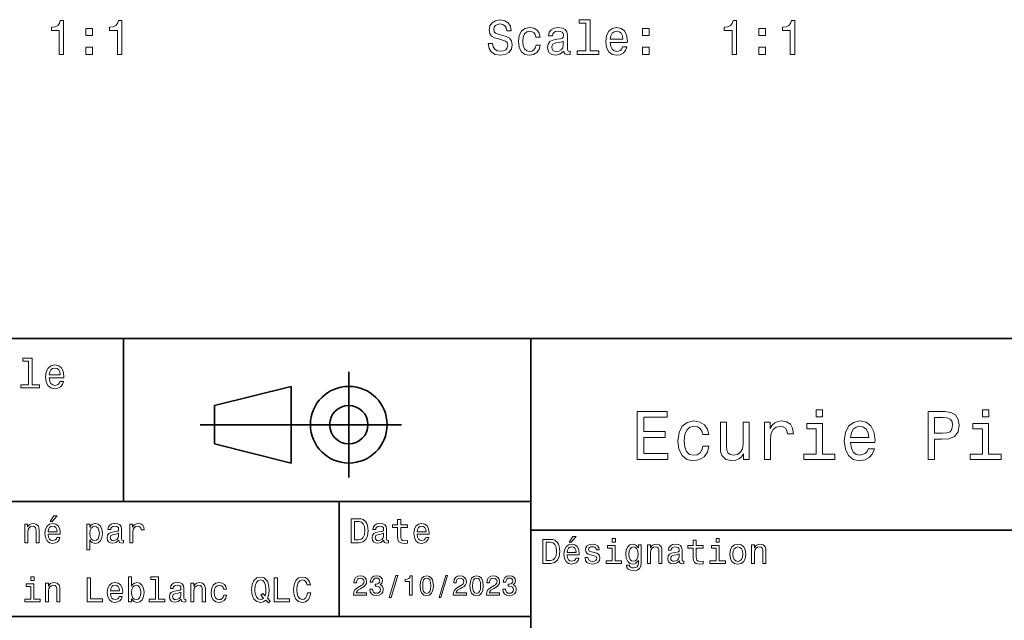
# Model space of a CAD drawing. Extents: x 0 to 297, y 0 to 210.
# Tile 5 of 7: x 109 to 211, y 41 to 103. Entities that reach past the tile are written whole.
import ezdxf

# ---------------------------------------------------------------- set-up
doc = ezdxf.new("R2010")
doc.units = 0

msp = doc.modelspace()

# ---------------------------------------------------------------- linework, layer by layer
at = {"color": 7, "lineweight": 35}
for p, q in [((97, 70), (287, 70)), ((162, 10), (162, 70)), ((127.5, 61), (148.5, 61)), ((97, 53), (162, 53)), ((162, 50), (287, 50)), ((97, 41), (162, 41))]:
    msp.add_line(p, q, dxfattribs=at)
at = {"color": 7, "lineweight": 35, "ltscale": 0.425}
msp.add_line((119.5, 53), (119.5, 70), dxfattribs=at)
at = {"color": 7, "lineweight": 35, "ltscale": 0.275}
msp.add_line((143, 55.5), (143, 66.5), dxfattribs=at)
at = {"color": 7, "lineweight": 35, "ltscale": 0.206155}
for p, q in [((129, 63), (137, 65)), ((137, 57), (129, 59))]:
    msp.add_line(p, q, dxfattribs=at)
at = {"color": 7, "lineweight": 35, "ltscale": 0.2}
msp.add_line((137, 65), (137, 57), dxfattribs=at)
at = {"color": 7, "lineweight": 35, "ltscale": 0.1}
msp.add_line((129, 59), (129, 63), dxfattribs=at)
at = {"color": 7, "lineweight": 35, "ltscale": 0.3}
msp.add_line((142, 41), (142, 53), dxfattribs=at)
at = {"color": 7, "lineweight": 13}
for points in [[(112.779083, 99.633209), (113.238022, 99.633209), (113.238022, 103.158424), (112.895081, 103.158424), (112.804306, 102.850792), (112.622742, 102.644012), (112.345367, 102.52298), (111.962082, 102.482635), (111.962082, 102.124565), (112.779083, 102.124565)], [(118.851128, 99.633209), (119.310059, 99.633209), (119.310059, 103.158424), (118.967125, 103.158424), (118.876343, 102.850792), (118.694794, 102.644012), (118.417412, 102.52298), (118.034126, 102.482635), (118.034126, 102.124565), (118.851128, 102.124565)], [(158.004379, 100.788109), (157.545456, 100.788109), (157.646317, 100.253525), (157.898483, 99.860153), (158.286804, 99.623123), (158.811295, 99.537392), (159.33075, 99.61808), (159.719086, 99.839981), (159.966202, 100.187965), (160.056976, 100.646896), (159.981323, 101.06044), (159.769516, 101.327736), (159.426575, 101.50425), (158.967636, 101.635368), (158.574265, 101.731194), (158.317062, 101.84214), (158.170807, 102.003525), (158.125427, 102.255692), (158.170807, 102.482635), (158.301941, 102.654106), (158.503662, 102.770096), (158.781036, 102.81044), (159.063461, 102.76001), (159.28537, 102.62384), (159.431625, 102.396896), (159.502228, 102.089264), (159.961151, 102.089264), (159.961151, 102.09935), (159.880463, 102.57341), (159.643433, 102.926437), (159.270233, 103.148338), (158.765915, 103.223984), (158.312027, 103.148338), (157.959, 102.936523), (157.732056, 102.608711), (157.651352, 102.185081), (157.716919, 101.806839), (157.908569, 101.549637), (158.211151, 101.378166), (158.624695, 101.24704), (159.033203, 101.13105), (159.340836, 101.020096), (159.527435, 100.858711), (159.593002, 100.596466), (159.532486, 100.329178), (159.376144, 100.127449), (159.139114, 100.001366), (158.831467, 99.961021), (158.488541, 100.016495), (158.226288, 100.177879), (158.05986, 100.440125)], [(167.747894, 102.88105), (167.747894, 100.006409), (166.835083, 100.006409), (166.835083, 99.633209), (169.099487, 99.633209), (169.099487, 100.006409), (168.191711, 100.006409), (168.191711, 103.25425), (167.051941, 103.25425), (167.051941, 102.88105)], [(182.998627, 99.633209), (183.45755, 99.633209), (183.45755, 103.158424), (183.114624, 103.158424), (183.023834, 102.850792), (182.842285, 102.644012), (182.564911, 102.52298), (182.181625, 102.482635), (182.181625, 102.124565), (182.998627, 102.124565)], [(189.070663, 99.633209), (189.529602, 99.633209), (189.529602, 103.158424), (189.186661, 103.158424), (189.095886, 102.850792), (188.914322, 102.644012), (188.636948, 102.52298), (188.253662, 102.482635), (188.253662, 102.124565), (189.070663, 102.124565)], [(115.557907, 101.589981), (116.253868, 101.589981), (116.253868, 102.341423), (115.557907, 102.341423)], [(162.518066, 101.443726), (162.956833, 101.443726), (162.866058, 101.847183), (162.6492, 102.164909), (162.311295, 102.361595), (161.872543, 102.437241), (161.388397, 102.33638), (161.020233, 102.053955), (160.788254, 101.595024), (160.70755, 100.979752), (160.783203, 100.369522), (161.010147, 99.915627), (161.368225, 99.633209), (161.857407, 99.537392), (162.291122, 99.613037), (162.629028, 99.824852), (162.861008, 100.157707), (162.961884, 100.601509), (162.538254, 100.601509), (162.462601, 100.319092), (162.321381, 100.107269), (162.119659, 99.976151), (161.872543, 99.935806), (161.564911, 100.001366), (161.343002, 100.203094), (161.206833, 100.530907), (161.161438, 100.994881), (161.206833, 101.448769), (161.348038, 101.776581), (161.574997, 101.97831), (161.872543, 102.048912), (162.134781, 102.003525), (162.331482, 101.887535), (162.462601, 101.695892)], [(165.43811, 99.986237), (165.43811, 99.971107), (165.463318, 99.799637), (165.538971, 99.678596), (165.856689, 99.582779), (166.103806, 99.623123), (166.103806, 99.966064), (165.997894, 99.950935), (165.856689, 100.016495), (165.831482, 100.218224), (165.831482, 101.620239), (165.77095, 101.97831), (165.594437, 102.230469), (165.286804, 102.381767), (164.853088, 102.437241), (164.429459, 102.376724), (164.116776, 102.205254), (163.92009, 101.937965), (163.854523, 101.584938), (163.854523, 101.55468), (164.252945, 101.55468), (164.288254, 101.766495), (164.3992, 101.917793), (164.58075, 102.008568), (164.837952, 102.043869), (165.085083, 102.018654), (165.261597, 101.943008), (165.367493, 101.811882), (165.402802, 101.630325), (165.382629, 101.41851), (165.301941, 101.312607), (165.100204, 101.262169), (164.72197, 101.221825), (164.288254, 101.13105), (163.980606, 100.969666), (163.799057, 100.717506), (163.743576, 100.344307), (163.794006, 100.011452), (163.950348, 99.764336), (164.202515, 99.607994), (164.550491, 99.552521), (165.019516, 99.658424)], [(170.289688, 100.858711), (172.064911, 100.858711), (172.069946, 101.065483), (171.989258, 101.645454), (171.767349, 102.079178), (171.414322, 102.341423), (170.945313, 102.437241), (170.486374, 102.33638), (170.133347, 102.053955), (169.906403, 101.595024), (169.825714, 100.989838), (169.901367, 100.369522), (170.128311, 99.915627), (170.476288, 99.633209), (170.930176, 99.537392), (171.323547, 99.602951), (171.646317, 99.774422), (171.883347, 100.046753), (172.019516, 100.409866), (171.58075, 100.409866), (171.489975, 100.208138), (171.358856, 100.056839), (170.985657, 99.935806), (170.698181, 99.99128), (170.481323, 100.167793), (170.340118, 100.455254), (170.289688, 100.843582)], [(170.289688, 101.231911), (170.345169, 101.579895), (170.481323, 101.837097), (170.68811, 101.993439), (170.960434, 102.048912), (171.227722, 101.993439), (171.434494, 101.837097), (171.560577, 101.579895), (171.605972, 101.231911)], [(173.633347, 101.589981), (174.329315, 101.589981), (174.329315, 102.341423), (173.633347, 102.341423)], [(185.777435, 101.589981), (186.473404, 101.589981), (186.473404, 102.341423), (185.777435, 102.341423)], [(165.387665, 100.581337), (165.327148, 100.319092), (165.165771, 100.117355), (164.923691, 99.986237), (164.626144, 99.940849), (164.434494, 99.966064), (164.29834, 100.046753), (164.212601, 100.187965), (164.187378, 100.384651), (164.20755, 100.561165), (164.288254, 100.687241), (164.611008, 100.828453), (165.019516, 100.888969), (165.387665, 101.01001)], [(115.557907, 99.633209), (116.253868, 99.633209), (116.253868, 100.384651), (115.557907, 100.384651)], [(173.633347, 99.633209), (174.329315, 99.633209), (174.329315, 100.384651), (173.633347, 100.384651)], [(185.777435, 99.633209), (186.473404, 99.633209), (186.473404, 100.384651), (185.777435, 100.384651)], [(109.572044, 67.621033), (109.572044, 65.157059), (108.789627, 65.157059), (108.789627, 64.837173), (110.730545, 64.837173), (110.730545, 65.157059), (109.952454, 65.157059), (109.952454, 67.940918), (108.975502, 67.940918), (108.975502, 67.621033)], [(111.750717, 65.887604), (113.272339, 65.887604), (113.276657, 66.064842), (113.207497, 66.561958), (113.017288, 66.933716), (112.714699, 67.158501), (112.312683, 67.240631), (111.919312, 67.154175), (111.616714, 66.912102), (111.422188, 66.51873), (111.353027, 66), (111.41787, 65.4683), (111.612396, 65.079247), (111.91066, 64.837173), (112.299713, 64.755043), (112.636887, 64.811234), (112.913544, 64.958214), (113.116714, 65.191643), (113.233429, 65.502876), (112.857346, 65.502876), (112.779541, 65.329971), (112.667145, 65.200287), (112.34726, 65.096542), (112.100868, 65.144089), (111.914986, 65.295387), (111.793945, 65.541786), (111.750717, 65.874634)], [(111.750717, 66.207489), (111.798271, 66.50576), (111.914986, 66.726219), (112.092216, 66.860229), (112.325653, 66.907776), (112.554756, 66.860229), (112.731987, 66.726219), (112.840057, 66.50576), (112.878967, 66.207489)], [(173.109512, 57.381123), (176.279541, 57.381123), (176.279541, 57.986309), (173.772339, 57.986309), (173.772339, 59.679394), (176.005768, 59.679394), (176.005768, 60.277374), (173.772339, 60.277374), (173.772339, 61.775936), (176.221893, 61.775936), (176.221893, 62.381123), (173.109512, 62.381123)], [(192.439484, 62.554031), (191.769455, 62.554031), (191.769455, 61.833572), (192.439484, 61.833572)], [(203.462524, 57.381123), (204.125351, 57.381123), (204.125351, 59.492073), (204.860229, 59.492073), (205.602295, 59.528095), (206.193085, 59.780258), (206.574921, 60.270172), (206.704605, 60.940201), (206.603745, 61.559795), (206.315552, 62.013687), (205.840057, 62.287464), (205.191635, 62.381123), (203.462524, 62.381123)], [(205.01152, 61.76873), (205.443802, 61.725502), (205.760803, 61.588615), (205.94812, 61.336452), (206.01297, 60.940201), (205.940918, 60.522331), (205.746399, 60.270172), (205.414978, 60.140488), (204.96109, 60.104465), (204.125351, 60.104465), (204.125351, 61.76873)], [(209.788177, 62.554031), (209.118149, 62.554031), (209.118149, 61.833572), (209.788177, 61.833572)], [(179.932281, 59.967579), (180.559082, 59.967579), (180.429398, 60.543945), (180.119598, 60.997837), (179.636887, 61.278816), (179.010086, 61.386887), (178.318436, 61.242794), (177.792511, 60.839336), (177.46109, 60.183716), (177.345825, 59.304752), (177.453888, 58.432995), (177.778091, 57.78458), (178.289627, 57.381123), (178.988464, 57.244236), (179.608063, 57.352303), (180.090775, 57.6549), (180.42218, 58.130402), (180.566284, 58.764408), (179.96109, 58.764408), (179.853027, 58.36095), (179.651291, 58.058357), (179.363113, 57.871037), (179.010086, 57.8134), (178.570602, 57.907059), (178.253601, 58.195244), (178.059082, 58.663544), (177.994232, 59.326366), (178.059082, 59.974781), (178.260803, 60.443081), (178.585007, 60.731266), (179.010086, 60.83213), (179.38472, 60.767288), (179.66571, 60.601585), (179.853027, 60.327808)], [(184.788177, 61.25), (184.154175, 61.25), (184.154175, 59.016571), (184.082123, 58.497837), (183.873199, 58.123196), (183.548996, 57.892651), (183.123917, 57.820602), (182.785294, 57.878242), (182.569168, 58.051151), (182.446686, 58.346542), (182.417862, 58.764408), (182.417862, 61.25), (181.783859, 61.25), (181.783859, 58.706772), (181.805481, 58.195244), (181.942368, 57.770172), (182.360229, 57.381123), (183.030258, 57.244236), (183.390488, 57.294666), (183.700287, 57.424351), (183.966858, 57.647694), (184.182999, 57.971901), (184.182999, 57.381123), (184.788177, 57.381123)], [(186.380402, 57.381123), (187.014404, 57.381123), (187.014404, 59.592937), (187.079254, 60.12608), (187.273773, 60.507923), (187.590775, 60.738472), (188.015854, 60.817722), (188.332855, 60.767288), (188.570602, 60.623199), (188.714691, 60.378242), (188.765121, 60.046829), (189.406342, 60.046829), (189.319885, 60.630402), (189.082123, 61.048271), (188.685883, 61.30043), (188.145538, 61.386887), (187.778091, 61.32925), (187.46109, 61.185158), (187.180115, 60.940201), (186.956772, 60.608788), (186.956772, 61.25), (186.380402, 61.25)], [(192.417862, 57.914265), (192.417862, 61.120316), (190.789627, 61.120316), (190.789627, 60.579971), (191.783859, 60.579971), (191.783859, 57.914265), (190.48703, 57.914265), (190.48703, 57.381123), (193.729111, 57.381123), (193.729111, 57.914265)], [(195.37175, 59.131844), (197.907776, 59.131844), (197.914978, 59.427231), (197.799713, 60.255764), (197.482712, 60.875359), (196.978378, 61.25), (196.30835, 61.386887), (195.65274, 61.242794), (195.148407, 60.839336), (194.824203, 60.183716), (194.708923, 59.319164), (194.817001, 58.432995), (195.141205, 57.78458), (195.638321, 57.381123), (196.286743, 57.244236), (196.848694, 57.337894), (197.309799, 57.582851), (197.648407, 57.971901), (197.842941, 58.490631), (197.216141, 58.490631), (197.086456, 58.20245), (196.899139, 57.986309), (196.365997, 57.8134), (195.955322, 57.892651), (195.645538, 58.14481), (195.443802, 58.555473), (195.37175, 59.110229)], [(195.37175, 59.664986), (195.451004, 60.162102), (195.645538, 60.529537), (195.940918, 60.75288), (196.329971, 60.83213), (196.711807, 60.75288), (197.007202, 60.529537), (197.187317, 60.162102), (197.252167, 59.664986)], [(209.766571, 57.914265), (209.766571, 61.120316), (208.138321, 61.120316), (208.138321, 60.579971), (209.132568, 60.579971), (209.132568, 57.914265), (207.835724, 57.914265), (207.835724, 57.381123), (211.077805, 57.381123), (211.077805, 57.914265)], [(111.84726, 50.88797), (112.059799, 50.88797), (112.560516, 51.500362), (112.207489, 51.500362)], [(109.181557, 48.690563), (109.498558, 48.690563), (109.498558, 49.807278), (109.530983, 50.063042), (109.635445, 50.250362), (109.797546, 50.365635), (110.013687, 50.408863), (110.1866, 50.372841), (110.29467, 50.275578), (110.348701, 50.113472), (110.366714, 49.897335), (110.366714, 48.690563), (110.683716, 48.690563), (110.683716, 49.962177), (110.669312, 50.217941), (110.604469, 50.430477), (110.39193, 50.625), (110.060516, 50.693443), (109.876801, 50.668228), (109.721901, 50.599785), (109.588615, 50.484512), (109.484146, 50.329613), (109.484146, 50.625), (109.181557, 50.625)], [(111.627518, 49.565922), (112.895531, 49.565922), (112.899132, 49.713619), (112.841499, 50.127884), (112.682999, 50.437683), (112.430832, 50.625), (112.095825, 50.693443), (111.768013, 50.621399), (111.515854, 50.41967), (111.353745, 50.091862), (111.296112, 49.659584), (111.350143, 49.216499), (111.512245, 48.892292), (111.760803, 48.690563), (112.085014, 48.62212), (112.365997, 48.668949), (112.596542, 48.791428), (112.765854, 48.98595), (112.863113, 49.245319), (112.549713, 49.245319), (112.484871, 49.101227), (112.391212, 48.993156), (112.124641, 48.9067), (111.919312, 48.946327), (111.764412, 49.072407), (111.663544, 49.27774), (111.627518, 49.555115)], [(111.627518, 49.832493), (111.667145, 50.081055), (111.764412, 50.264771), (111.912102, 50.376442), (112.106628, 50.416069), (112.297546, 50.376442), (112.445244, 50.264771), (112.535301, 50.081055), (112.567726, 49.832493)], [(115.986313, 50.326012), (115.986313, 50.625), (115.669312, 50.625), (115.669312, 47.941284), (115.986313, 47.941284), (115.986313, 48.98595), (116.097984, 48.816643), (116.22406, 48.704971), (116.541069, 48.62212), (116.843658, 48.690563), (117.081413, 48.895893), (117.236313, 49.2201), (117.293945, 49.659584), (117.236313, 50.095463), (117.081413, 50.41967), (116.843658, 50.621399), (116.541069, 50.693443), (116.368156, 50.671829), (116.220459, 50.603386), (116.094383, 50.488113)], [(116.48703, 48.9067), (116.274498, 48.953533), (116.119598, 49.097622), (116.022339, 49.331772), (115.989914, 49.659584), (116.022339, 49.983791), (116.119598, 50.217941), (116.274498, 50.358429), (116.48703, 50.408863), (116.681557, 50.358429), (116.836456, 50.21434), (116.933716, 49.98019), (116.969742, 49.659584), (116.933716, 49.335377), (116.836456, 49.097622), (116.681557, 48.953533)], [(119.005043, 48.942726), (119.005043, 48.931919), (119.023056, 48.809441), (119.077087, 48.722984), (119.304031, 48.654541), (119.480545, 48.683357), (119.480545, 48.928314), (119.4049, 48.917507), (119.304031, 48.96434), (119.286026, 49.108429), (119.286026, 50.109871), (119.242798, 50.365635), (119.116714, 50.54575), (118.896973, 50.65382), (118.587173, 50.693443), (118.284584, 50.650219), (118.061241, 50.52774), (117.920746, 50.336815), (117.873917, 50.084656), (117.873917, 50.063042), (118.158501, 50.063042), (118.183716, 50.21434), (118.26297, 50.322407), (118.392654, 50.387249), (118.57637, 50.412464), (118.752884, 50.394455), (118.878967, 50.34042), (118.954613, 50.246758), (118.979828, 50.117077), (118.965416, 49.965778), (118.907784, 49.890129), (118.763687, 49.854107), (118.493515, 49.825291), (118.183716, 49.760448), (117.963974, 49.645176), (117.834297, 49.465057), (117.79467, 49.19849), (117.830688, 48.960735), (117.942368, 48.784222), (118.122482, 48.67255), (118.37104, 48.632927), (118.706055, 48.708576)], [(120.143372, 48.690563), (120.460373, 48.690563), (120.460373, 49.796471), (120.492798, 50.063042), (120.590057, 50.253963), (120.748558, 50.369236), (120.961098, 50.408863), (121.119598, 50.383648), (121.238472, 50.3116), (121.310516, 50.189121), (121.335739, 50.023415), (121.656342, 50.023415), (121.613113, 50.315205), (121.49424, 50.524136), (121.296112, 50.650219), (121.02594, 50.693443), (120.842224, 50.664627), (120.683716, 50.592579), (120.543228, 50.4701), (120.431557, 50.304398), (120.431557, 50.625), (120.143372, 50.625)], [(144.080688, 51.190563), (143.248566, 51.190563), (143.248566, 48.690563), (144.080688, 48.690563), (144.473343, 48.769814), (144.765137, 49.011169), (144.945251, 49.40382), (145.010086, 49.940563), (144.952454, 50.488113), (144.880402, 50.70425), (144.779541, 50.877163), (144.487747, 51.111313), (144.296829, 51.168949)], [(144.055481, 50.891571), (144.329254, 50.837536), (144.516571, 50.671829), (144.628235, 50.376442), (144.664261, 49.940563), (144.624634, 49.519093), (144.51297, 49.223705), (144.322052, 49.047192), (144.055481, 48.989555), (143.583572, 48.989555), (143.583572, 50.891571)], [(146.656342, 48.942726), (146.656342, 48.931919), (146.674347, 48.809441), (146.728394, 48.722984), (146.955338, 48.654541), (147.131851, 48.683357), (147.131851, 48.928314), (147.056198, 48.917507), (146.955338, 48.96434), (146.937317, 49.108429), (146.937317, 50.109871), (146.894089, 50.365635), (146.768005, 50.54575), (146.548264, 50.65382), (146.23848, 50.693443), (145.935883, 50.650219), (145.71254, 50.52774), (145.572052, 50.336815), (145.525223, 50.084656), (145.525223, 50.063042), (145.809799, 50.063042), (145.835022, 50.21434), (145.914261, 50.322407), (146.043945, 50.387249), (146.227661, 50.412464), (146.404175, 50.394455), (146.530258, 50.34042), (146.605911, 50.246758), (146.631119, 50.117077), (146.616714, 49.965778), (146.559082, 49.890129), (146.414978, 49.854107), (146.144806, 49.825291), (145.835022, 49.760448), (145.61528, 49.645176), (145.485596, 49.465057), (145.445969, 49.19849), (145.481995, 48.960735), (145.593658, 48.784222), (145.773773, 48.67255), (146.022339, 48.632927), (146.357346, 48.708576)], [(148.100861, 50.289986), (148.100861, 49.320965), (148.122482, 49.007565), (148.223343, 48.791428), (148.425079, 48.665348), (148.767288, 48.62212), (149.141937, 48.640129), (149.141937, 48.913906), (148.868149, 48.892292), (148.619598, 48.921112), (148.486313, 49.011169), (148.42868, 49.162464), (148.417862, 49.375), (148.417862, 50.289986), (149.141937, 50.289986), (149.141937, 50.560158), (148.417862, 50.560158), (148.417862, 51.125721), (148.100861, 51.125721), (148.100861, 50.560158), (147.553314, 50.560158), (147.553314, 50.289986)], [(150.121765, 49.565922), (151.389771, 49.565922), (151.393372, 49.713619), (151.335739, 50.127884), (151.177231, 50.437683), (150.925079, 50.625), (150.590057, 50.693443), (150.262253, 50.621399), (150.010086, 50.41967), (149.847977, 50.091862), (149.790344, 49.659584), (149.844376, 49.216499), (150.006485, 48.892292), (150.255051, 48.690563), (150.579254, 48.62212), (150.860229, 48.668949), (151.090775, 48.791428), (151.260086, 48.98595), (151.357346, 49.245319), (151.043945, 49.245319), (150.979111, 49.101227), (150.885452, 48.993156), (150.618881, 48.9067), (150.413544, 48.946327), (150.258652, 49.072407), (150.157776, 49.27774), (150.121765, 49.555115)], [(150.121765, 49.832493), (150.161377, 50.081055), (150.258652, 50.264771), (150.406342, 50.376442), (150.600861, 50.416069), (150.791794, 50.376442), (150.939484, 50.264771), (151.029541, 50.081055), (151.061966, 49.832493)], [(118.969025, 49.367798), (118.925797, 49.180477), (118.810516, 49.036385), (118.637611, 48.942726), (118.425072, 48.910305), (118.288185, 48.928314), (118.190926, 48.98595), (118.129684, 49.086815), (118.111671, 49.227306), (118.126083, 49.353386), (118.183716, 49.443443), (118.414268, 49.544312), (118.706055, 49.587536), (118.969025, 49.673992)], [(146.620316, 49.367798), (146.577087, 49.180477), (146.461823, 49.036385), (146.28891, 48.942726), (146.07637, 48.910305), (145.939484, 48.928314), (145.842224, 48.98595), (145.780975, 49.086815), (145.76297, 49.227306), (145.777374, 49.353386), (145.835022, 49.443443), (146.065567, 49.544312), (146.357346, 49.587536), (146.620316, 49.673992)], [(166.004318, 48.728386), (166.216858, 48.728386), (166.717575, 49.340778), (166.364548, 49.340778)], [(164.080688, 49.030979), (163.248566, 49.030979), (163.248566, 46.530979), (164.080688, 46.530979), (164.473343, 46.610229), (164.765137, 46.851585), (164.945251, 47.244236), (165.010086, 47.780979), (164.952454, 48.328529), (164.880402, 48.544666), (164.779541, 48.717579), (164.487747, 48.951729), (164.296829, 49.009365)], [(164.055481, 48.731987), (164.329254, 48.677952), (164.516571, 48.512245), (164.628235, 48.216858), (164.664261, 47.780979), (164.624634, 47.359509), (164.51297, 47.064121), (164.322052, 46.887608), (164.055481, 46.829971), (163.583572, 46.829971), (163.583572, 48.731987)], [(165.784576, 47.406338), (167.052597, 47.406338), (167.056198, 47.554035), (166.998566, 47.9683), (166.840057, 48.278099), (166.587891, 48.465416), (166.252884, 48.533859), (165.925079, 48.461815), (165.672913, 48.260086), (165.510803, 47.932278), (165.453171, 47.5), (165.507202, 47.056915), (165.669312, 46.732708), (165.917862, 46.530979), (166.242081, 46.462536), (166.523056, 46.509365), (166.753601, 46.631844), (166.922913, 46.826366), (167.020172, 47.085735), (166.706772, 47.085735), (166.641937, 46.941643), (166.548264, 46.833572), (166.281708, 46.747116), (166.07637, 46.786743), (165.921463, 46.912823), (165.820602, 47.118156), (165.784576, 47.395531)], [(168.623199, 47.658501), (168.317001, 47.730545), (168.090057, 47.8134), (168.014404, 47.982708), (168.036026, 48.101585), (168.111664, 48.188038), (168.234146, 48.242073), (168.41066, 48.263687), (168.579971, 48.242073), (168.713257, 48.177231), (168.799713, 48.079971), (168.835739, 47.950287), (169.145538, 47.950287), (169.145538, 47.957493), (169.091492, 48.191643), (168.943802, 48.375359), (168.713257, 48.490635), (168.41066, 48.533859), (168.104462, 48.490635), (167.881119, 48.371758), (167.740631, 48.195244), (167.697403, 47.971901), (167.729828, 47.755764), (167.830688, 47.604465), (167.996399, 47.496399), (168.237747, 47.42075), (168.590775, 47.334293), (168.806915, 47.244236), (168.864548, 47.172188), (168.886169, 47.064121), (168.853745, 46.930836), (168.767288, 46.829971), (168.626801, 46.765129), (168.439484, 46.743515), (168.241348, 46.765129), (168.09726, 46.840778), (168, 46.963257), (167.960373, 47.132565), (167.654175, 47.132565), (167.704605, 46.844379), (167.85231, 46.635445), (168.086456, 46.509365), (168.41066, 46.462536), (168.749283, 46.509365), (168.997833, 46.635445), (169.149139, 46.837173), (169.203171, 47.100143), (169.163544, 47.327087), (169.05188, 47.481987), (168.868149, 47.582851)], [(170.8134, 46.79755), (170.8134, 48.400574), (169.999283, 48.400574), (169.999283, 48.130402), (170.496399, 48.130402), (170.496399, 46.79755), (169.847977, 46.79755), (169.847977, 46.530979), (171.469025, 46.530979), (171.469025, 46.79755)], [(170.824203, 49.117435), (170.489197, 49.117435), (170.489197, 48.757202), (170.824203, 48.757202)], [(173.518738, 46.617435), (173.518738, 48.465416), (173.216141, 48.465416), (173.216141, 48.152016), (172.967575, 48.4366), (172.816284, 48.508644), (172.646973, 48.533859), (172.340775, 48.461815), (172.103027, 48.260086), (171.94812, 47.935879), (171.894089, 47.5), (171.94812, 47.060516), (172.103027, 46.736309), (172.340775, 46.530979), (172.646973, 46.462536), (172.819885, 46.487751), (172.963974, 46.552593), (173.216141, 46.826366), (173.216141, 46.552593), (173.187317, 46.336456), (173.108063, 46.181557), (172.956772, 46.091499), (172.729828, 46.059078), (172.531708, 46.080692), (172.391205, 46.134727), (172.30835, 46.228386), (172.283142, 46.354465), (171.976944, 46.354465), (171.976944, 46.340057), (172.023773, 46.109509), (172.167862, 45.9366), (172.398407, 45.824928), (172.711823, 45.785301), (173.086456, 45.839336), (173.335022, 45.990635), (173.47551, 46.253601)], [(174.181549, 46.530979), (174.498566, 46.530979), (174.498566, 47.647694), (174.530975, 47.903458), (174.635452, 48.090778), (174.797546, 48.206051), (175.013687, 48.249279), (175.1866, 48.213257), (175.294662, 48.115993), (175.348709, 47.953888), (175.366714, 47.737751), (175.366714, 46.530979), (175.683716, 46.530979), (175.683716, 47.802593), (175.669312, 48.058357), (175.604462, 48.270893), (175.391937, 48.465416), (175.060516, 48.533859), (174.876801, 48.508644), (174.721909, 48.440201), (174.588623, 48.324928), (174.484146, 48.170029), (174.484146, 48.465416), (174.181549, 48.465416)], [(177.499283, 46.783142), (177.499283, 46.772335), (177.517288, 46.649857), (177.57132, 46.5634), (177.798264, 46.494957), (177.974777, 46.523773), (177.974777, 46.76873), (177.899139, 46.757923), (177.798264, 46.804756), (177.780258, 46.948845), (177.780258, 47.950287), (177.73703, 48.206051), (177.610947, 48.386166), (177.391205, 48.494236), (177.081406, 48.533859), (176.778824, 48.490635), (176.555481, 48.368156), (176.414978, 48.177231), (176.368149, 47.925072), (176.368149, 47.903458), (176.65274, 47.903458), (176.677948, 48.054756), (176.757202, 48.162823), (176.886887, 48.227665), (177.070602, 48.25288), (177.247116, 48.234871), (177.373199, 48.180836), (177.448853, 48.087173), (177.47406, 47.957493), (177.459656, 47.806194), (177.402023, 47.730545), (177.257919, 47.694523), (176.987747, 47.665707), (176.677948, 47.600864), (176.458206, 47.485592), (176.328537, 47.305473), (176.28891, 47.038906), (176.324921, 46.801151), (176.4366, 46.624638), (176.616714, 46.512966), (176.86528, 46.473343), (177.200287, 46.548992)], [(178.943802, 48.130402), (178.943802, 47.161381), (178.965424, 46.84798), (179.066284, 46.631844), (179.268005, 46.505764), (179.610229, 46.462536), (179.984863, 46.480545), (179.984863, 46.754322), (179.71109, 46.732708), (179.46254, 46.761528), (179.329254, 46.851585), (179.271606, 47.00288), (179.260803, 47.215416), (179.260803, 48.130402), (179.984863, 48.130402), (179.984863, 48.400574), (179.260803, 48.400574), (179.260803, 48.966137), (178.943802, 48.966137), (178.943802, 48.400574), (178.396255, 48.400574), (178.396255, 48.130402)], [(181.656342, 46.79755), (181.656342, 48.400574), (180.842224, 48.400574), (180.842224, 48.130402), (181.33934, 48.130402), (181.33934, 46.79755), (180.690918, 46.79755), (180.690918, 46.530979), (182.311966, 46.530979), (182.311966, 46.79755)], [(181.667145, 49.117435), (181.332138, 49.117435), (181.332138, 48.757202), (181.667145, 48.757202)], [(182.762253, 47.496399), (182.819885, 47.056915), (182.985596, 46.732708), (183.248566, 46.530979), (183.601593, 46.462536), (183.951004, 46.530979), (184.213974, 46.729107), (184.379684, 47.053314), (184.440918, 47.496399), (184.379684, 47.935879), (184.213974, 48.263687), (183.951004, 48.461815), (183.601593, 48.533859), (183.248566, 48.461815), (182.985596, 48.260086), (182.819885, 47.935879)], [(185.024506, 46.530979), (185.341492, 46.530979), (185.341492, 47.647694), (185.373917, 47.903458), (185.478394, 48.090778), (185.640488, 48.206051), (185.856628, 48.249279), (186.029541, 48.213257), (186.137604, 48.115993), (186.19165, 47.953888), (186.209656, 47.737751), (186.209656, 46.530979), (186.526657, 46.530979), (186.526657, 47.802593), (186.512253, 48.058357), (186.447403, 48.270893), (186.234879, 48.465416), (185.903458, 48.533859), (185.719742, 48.508644), (185.56485, 48.440201), (185.431564, 48.324928), (185.327087, 48.170029), (185.327087, 48.465416), (185.024506, 48.465416)], [(165.784576, 47.672909), (165.824203, 47.921471), (165.921463, 48.105186), (166.069168, 48.216858), (166.263687, 48.256485), (166.454605, 48.216858), (166.60231, 48.105186), (166.692368, 47.921471), (166.724777, 47.672909)], [(172.221909, 47.5), (172.254318, 47.820606), (172.351593, 48.058357), (172.502884, 48.198845), (172.704605, 48.249279), (172.917145, 48.198845), (173.075653, 48.058357), (173.172913, 47.820606), (173.208939, 47.5), (173.172913, 47.172188), (173.075653, 46.938038), (172.917145, 46.793949), (172.704605, 46.747116), (172.502884, 46.793949), (172.351593, 46.938038), (172.254318, 47.175793)], [(177.463257, 47.208214), (177.420029, 47.020893), (177.304749, 46.876801), (177.131851, 46.783142), (176.919312, 46.750721), (176.782425, 46.76873), (176.68515, 46.826366), (176.623917, 46.927231), (176.605911, 47.067722), (176.620316, 47.193802), (176.677948, 47.283859), (176.908508, 47.384727), (177.200287, 47.427952), (177.463257, 47.514408)], [(183.086456, 47.5), (183.118881, 47.824207), (183.219742, 48.058357), (183.381851, 48.20245), (183.601593, 48.25288), (183.817719, 48.20245), (183.979828, 48.061958), (184.080688, 47.824207), (184.116714, 47.5), (184.080688, 47.172188), (183.979828, 46.934437), (183.817719, 46.790344), (183.601593, 46.743515), (183.381851, 46.790344), (183.219742, 46.934437), (183.118881, 47.172188)], [(143.489914, 43.224785), (144.864563, 43.224785), (144.864563, 43.472622), (143.778107, 43.472622), (143.838623, 43.60807), (143.942368, 43.720463), (144.262253, 43.925072), (144.432281, 44.011528), (144.622482, 44.135448), (144.757935, 44.279541), (144.835739, 44.44957), (144.864563, 44.642651), (144.815567, 44.884727), (144.680115, 45.074928), (144.472626, 45.195965), (144.20462, 45.239193), (143.927963, 45.190201), (143.71759, 45.054756), (143.582138, 44.838619), (143.536026, 44.553314), (143.536026, 44.51297), (143.798279, 44.51297), (143.798279, 44.536022), (143.824219, 44.731991), (143.902023, 44.876083), (144.02594, 44.9683), (144.190201, 45), (144.357361, 44.971184), (144.481277, 44.899136), (144.561966, 44.786743), (144.59079, 44.645535), (144.570602, 44.51297), (144.515854, 44.400578), (144.42363, 44.302593), (144.296829, 44.216141), (144.126801, 44.12392), (143.844391, 43.945248), (143.645538, 43.755043), (143.52739, 43.524498), (143.489914, 43.233429)], [(145.201736, 43.853027), (145.201736, 43.832855), (145.247849, 43.556198), (145.383286, 43.348705), (145.596542, 43.216141), (145.878967, 43.167149), (146.17868, 43.216141), (146.403458, 43.342941), (146.547562, 43.54467), (146.599426, 43.804035), (146.57637, 43.974064), (146.51297, 44.112392), (146.409225, 44.219021), (146.270905, 44.296829), (146.458221, 44.45245), (146.524506, 44.700291), (146.481277, 44.925072), (146.357361, 45.0951), (146.155624, 45.201729), (145.878967, 45.239193), (145.619598, 45.193085), (145.420761, 45.066284), (145.291077, 44.864555), (145.247849, 44.596542), (145.247849, 44.57637), (145.504333, 44.57637), (145.52739, 44.760807), (145.60231, 44.893372), (145.723343, 44.974064), (145.893372, 45.002884), (146.043228, 44.979828), (146.15274, 44.919308), (146.219025, 44.821327), (146.244965, 44.688763), (146.219025, 44.54755), (146.149857, 44.45245), (146.028824, 44.394814), (145.864563, 44.377522), (145.752167, 44.380405), (145.752167, 44.15274), (145.893372, 44.158501), (146.074936, 44.132565), (146.210373, 44.0634), (146.291077, 43.951008), (146.319885, 43.804035), (146.288193, 43.63689), (146.20462, 43.51297), (146.072052, 43.435158), (145.896255, 43.409222), (145.714706, 43.438042), (145.582138, 43.524498), (145.498566, 43.662827), (145.466858, 43.853027)], [(147.213257, 42.956772), (147.412109, 42.956772), (148.109512, 45.279541), (147.907791, 45.279541)], [(149.345825, 43.224785), (149.608078, 43.224785), (149.608078, 45.239193), (149.412109, 45.239193), (149.360229, 45.0634), (149.256485, 44.945248), (149.097992, 44.876083), (148.878967, 44.853027), (148.878967, 44.648415), (149.345825, 44.648415)], [(150.438049, 44.201729), (150.481277, 43.749279), (150.616714, 43.426514), (150.832855, 43.230549), (151.132568, 43.167149), (151.429398, 43.230549), (151.645538, 43.426514), (151.778107, 43.749279), (151.824219, 44.201729), (151.778107, 44.651299), (151.723343, 44.829971), (151.645538, 44.976948), (151.429398, 45.172913), (151.132568, 45.239193), (150.832855, 45.172913), (150.616714, 44.974064), (150.481277, 44.651299)], [(152.417877, 42.956772), (152.616714, 42.956772), (153.314133, 45.279541), (153.112396, 45.279541)], [(153.899139, 43.224785), (155.273773, 43.224785), (155.273773, 43.472622), (154.187317, 43.472622), (154.247849, 43.60807), (154.351593, 43.720463), (154.671478, 43.925072), (154.841507, 44.011528), (155.031708, 44.135448), (155.167145, 44.279541), (155.244965, 44.44957), (155.273773, 44.642651), (155.224792, 44.884727), (155.08934, 45.074928), (154.881851, 45.195965), (154.613831, 45.239193), (154.337173, 45.190201), (154.126801, 45.054756), (153.991364, 44.838619), (153.945251, 44.553314), (153.945251, 44.51297), (154.207504, 44.51297), (154.207504, 44.536022), (154.233429, 44.731991), (154.311249, 44.876083), (154.435165, 44.9683), (154.599426, 45), (154.766571, 44.971184), (154.890488, 44.899136), (154.971191, 44.786743), (155, 44.645535), (154.979828, 44.51297), (154.925079, 44.400578), (154.832855, 44.302593), (154.706055, 44.216141), (154.536026, 44.12392), (154.253601, 43.945248), (154.054764, 43.755043), (153.9366, 43.524498), (153.899139, 43.233429)], [(155.642654, 44.201729), (155.685883, 43.749279), (155.821335, 43.426514), (156.037476, 43.230549), (156.337173, 43.167149), (156.634003, 43.230549), (156.850143, 43.426514), (156.982712, 43.749279), (157.028824, 44.201729), (156.982712, 44.651299), (156.927963, 44.829971), (156.850143, 44.976948), (156.634003, 45.172913), (156.337173, 45.239193), (156.037476, 45.172913), (155.821335, 44.974064), (155.685883, 44.651299)], [(157.368881, 43.224785), (158.743515, 43.224785), (158.743515, 43.472622), (157.657059, 43.472622), (157.71759, 43.60807), (157.821335, 43.720463), (158.14122, 43.925072), (158.311249, 44.011528), (158.50145, 44.135448), (158.636887, 44.279541), (158.714706, 44.44957), (158.743515, 44.642651), (158.694534, 44.884727), (158.559082, 45.074928), (158.351593, 45.195965), (158.083572, 45.239193), (157.806915, 45.190201), (157.596542, 45.054756), (157.461105, 44.838619), (157.414993, 44.553314), (157.414993, 44.51297), (157.677231, 44.51297), (157.677231, 44.536022), (157.703171, 44.731991), (157.780991, 44.876083), (157.904907, 44.9683), (158.069168, 45), (158.236313, 44.971184), (158.360229, 44.899136), (158.440918, 44.786743), (158.469742, 44.645535), (158.44957, 44.51297), (158.394821, 44.400578), (158.302597, 44.302593), (158.175797, 44.216141), (158.005768, 44.12392), (157.723343, 43.945248), (157.524506, 43.755043), (157.406342, 43.524498), (157.368881, 43.233429)], [(159.080688, 43.853027), (159.080688, 43.832855), (159.126801, 43.556198), (159.262253, 43.348705), (159.47551, 43.216141), (159.757935, 43.167149), (160.057648, 43.216141), (160.282425, 43.342941), (160.426514, 43.54467), (160.478394, 43.804035), (160.455338, 43.974064), (160.391937, 44.112392), (160.288193, 44.219021), (160.149857, 44.296829), (160.337173, 44.45245), (160.403458, 44.700291), (160.360229, 44.925072), (160.236313, 45.0951), (160.034592, 45.201729), (159.757935, 45.239193), (159.498566, 45.193085), (159.299713, 45.066284), (159.170029, 44.864555), (159.126801, 44.596542), (159.126801, 44.57637), (159.383286, 44.57637), (159.406342, 44.760807), (159.481277, 44.893372), (159.60231, 44.974064), (159.772339, 45.002884), (159.922195, 44.979828), (160.031708, 44.919308), (160.097992, 44.821327), (160.123917, 44.688763), (160.097992, 44.54755), (160.028824, 44.45245), (159.907776, 44.394814), (159.743515, 44.377522), (159.631134, 44.380405), (159.631134, 44.15274), (159.772339, 44.158501), (159.953888, 44.132565), (160.08934, 44.0634), (160.170029, 43.951008), (160.198853, 43.804035), (160.167145, 43.63689), (160.083572, 43.51297), (159.951019, 43.435158), (159.775223, 43.409222), (159.593658, 43.438042), (159.46109, 43.524498), (159.377533, 43.662827), (159.345825, 43.853027)], [(110.150574, 42.79755), (110.150574, 44.400574), (109.336456, 44.400574), (109.336456, 44.130402), (109.833572, 44.130402), (109.833572, 42.79755), (109.185158, 42.79755), (109.185158, 42.530979), (110.806198, 42.530979), (110.806198, 42.79755)], [(110.161385, 45.117435), (109.82637, 45.117435), (109.82637, 44.757202), (110.161385, 44.757202)], [(111.350143, 42.530979), (111.667145, 42.530979), (111.667145, 43.647694), (111.69957, 43.903458), (111.804031, 44.090778), (111.966141, 44.206051), (112.182274, 44.249279), (112.355186, 44.213257), (112.463257, 44.115993), (112.517288, 43.953888), (112.535301, 43.737751), (112.535301, 42.530979), (112.852303, 42.530979), (112.852303, 43.802593), (112.837898, 44.058357), (112.773056, 44.270893), (112.560516, 44.465416), (112.229103, 44.533859), (112.045387, 44.508644), (111.890488, 44.440201), (111.757202, 44.324928), (111.65274, 44.170029), (111.65274, 44.465416), (111.350143, 44.465416)], [(115.701729, 42.530979), (117.308357, 42.530979), (117.308357, 42.833572), (116.033142, 42.833572), (116.033142, 45.030979), (115.701729, 45.030979)], [(118.133286, 43.406338), (119.401299, 43.406338), (119.4049, 43.554035), (119.34726, 43.9683), (119.188766, 44.278099), (118.9366, 44.465416), (118.601585, 44.533859), (118.273773, 44.461815), (118.021614, 44.260086), (117.859512, 43.932278), (117.801872, 43.5), (117.855911, 43.056915), (118.018013, 42.732708), (118.266571, 42.530979), (118.590775, 42.462536), (118.871758, 42.509365), (119.10231, 42.631844), (119.271614, 42.826366), (119.368881, 43.085735), (119.055481, 43.085735), (118.990631, 42.941643), (118.896973, 42.833572), (118.630402, 42.747116), (118.425072, 42.786743), (118.270172, 42.912823), (118.169312, 43.118156), (118.133286, 43.395531)], [(118.133286, 43.672909), (118.172913, 43.921471), (118.270172, 44.105186), (118.41787, 44.216858), (118.612396, 44.256485), (118.803314, 44.216858), (118.951012, 44.105186), (119.041069, 43.921471), (119.073486, 43.672909)], [(120.323486, 42.829971), (120.55764, 42.552593), (120.878242, 42.462536), (121.18084, 42.530979), (121.422195, 42.736309), (121.573486, 43.064121), (121.631126, 43.5), (121.573486, 43.935879), (121.418587, 44.260086), (121.18084, 44.461815), (120.878242, 44.533859), (120.561241, 44.440201), (120.431557, 44.324928), (120.323486, 44.170029), (120.323486, 45.117435), (120.006485, 45.117435), (120.006485, 42.530979), (120.323486, 42.530979)], [(121.306915, 43.5), (121.270897, 43.175793), (121.17363, 42.938038), (121.018738, 42.793949), (120.824211, 42.747116), (120.611671, 42.793949), (120.456772, 42.938038), (120.359512, 43.172188), (120.327087, 43.5), (120.359512, 43.824207), (120.456772, 44.058357), (120.611671, 44.198845), (120.824211, 44.249279), (121.018738, 44.198845), (121.17363, 44.054756), (121.270897, 43.820606)], [(122.823486, 44.850864), (122.823486, 42.79755), (122.171471, 42.79755), (122.171471, 42.530979), (123.78891, 42.530979), (123.78891, 42.79755), (123.140488, 42.79755), (123.140488, 45.117435), (122.32637, 45.117435), (122.32637, 44.850864)], [(125.510811, 42.783142), (125.510811, 42.772335), (125.528824, 42.649857), (125.582855, 42.5634), (125.809799, 42.494957), (125.986313, 42.523773), (125.986313, 42.76873), (125.910667, 42.757923), (125.809799, 42.804756), (125.791794, 42.948845), (125.791794, 43.950287), (125.748566, 44.206051), (125.622482, 44.386166), (125.40274, 44.494236), (125.092941, 44.533859), (124.790344, 44.490635), (124.567001, 44.368156), (124.426514, 44.177231), (124.379684, 43.925072), (124.379684, 43.903458), (124.664268, 43.903458), (124.689484, 44.054756), (124.768738, 44.162823), (124.898422, 44.227665), (125.082138, 44.25288), (125.258652, 44.234871), (125.384727, 44.180836), (125.460381, 44.087173), (125.485596, 43.957493), (125.471184, 43.806194), (125.413544, 43.730545), (125.269455, 43.694523), (124.999283, 43.665707), (124.689484, 43.600864), (124.469742, 43.485592), (124.340057, 43.305473), (124.300438, 43.038906), (124.336456, 42.801151), (124.448128, 42.624638), (124.628242, 42.512966), (124.876801, 42.473343), (125.211823, 42.548992)], [(126.530266, 42.530979), (126.847267, 42.530979), (126.847267, 43.647694), (126.879684, 43.903458), (126.984154, 44.090778), (127.146255, 44.206051), (127.362396, 44.249279), (127.535309, 44.213257), (127.643372, 44.115993), (127.697411, 43.953888), (127.715424, 43.737751), (127.715424, 42.530979), (128.032425, 42.530979), (128.032425, 43.802593), (128.018021, 44.058357), (127.953171, 44.270893), (127.740639, 44.465416), (127.409225, 44.533859), (127.22551, 44.508644), (127.07061, 44.440201), (126.937325, 44.324928), (126.832855, 44.170029), (126.832855, 44.465416), (126.530266, 44.465416)], [(129.930847, 43.824207), (130.244232, 43.824207), (130.179398, 44.112392), (130.024506, 44.339336), (129.783142, 44.479828), (129.469742, 44.533859), (129.123932, 44.461815), (128.860962, 44.260086), (128.695251, 43.932278), (128.637619, 43.492794), (128.69165, 43.056915), (128.853745, 42.732708), (129.109512, 42.530979), (129.458939, 42.462536), (129.768738, 42.516571), (130.010086, 42.667866), (130.175797, 42.905621), (130.247849, 43.222622), (129.945251, 43.222622), (129.89122, 43.020893), (129.790344, 42.869595), (129.646255, 42.775936), (129.469742, 42.747116), (129.25, 42.793949), (129.091507, 42.938038), (128.994247, 43.172188), (128.961823, 43.503601), (128.994247, 43.827808), (129.095108, 44.061958), (129.257202, 44.206051), (129.469742, 44.256485), (129.657059, 44.224064), (129.797562, 44.141209), (129.89122, 44.004322)], [(134.340057, 42.685879), (134.613831, 42.401295), (134.804764, 42.592216), (134.509369, 42.894814), (134.660675, 43.305473), (134.707489, 43.780979), (134.639053, 44.339336), (134.559799, 44.56628), (134.455338, 44.753601), (134.159943, 45.009365), (133.979828, 45.074207), (133.781708, 45.099422), (133.399857, 45.009365), (133.108078, 44.757202), (132.920746, 44.342937), (132.855911, 43.780979), (132.920746, 43.219021), (133.104462, 42.804756), (133.396255, 42.548992), (133.781708, 42.462536), (134.095108, 42.520172)], [(134.113113, 42.916428), (133.958221, 42.801151), (133.781708, 42.765129), (133.547546, 42.829971), (133.363831, 43.024494), (133.241364, 43.341499), (133.201736, 43.780979), (133.241364, 44.216858), (133.360229, 44.537464), (133.543945, 44.731987), (133.781708, 44.80043), (134.015854, 44.731987), (134.19957, 44.533859), (134.318451, 44.213257), (134.361679, 43.780979), (134.329254, 43.406338), (134.260803, 43.150578), (134.026657, 43.395531), (133.832138, 43.211815)], [(135.219025, 42.530979), (136.825653, 42.530979), (136.825653, 42.833572), (135.55043, 42.833572), (135.55043, 45.030979), (135.219025, 45.030979)], [(138.702454, 43.460373), (138.630402, 43.15778), (138.511536, 42.941643), (138.345825, 42.808357), (138.151306, 42.765129), (137.917145, 42.829971), (137.733429, 43.024494), (137.610962, 43.341499), (137.57132, 43.780979), (137.610962, 44.216858), (137.729828, 44.537464), (137.913544, 44.731987), (138.151306, 44.80043), (138.324219, 44.764408), (138.471909, 44.663544), (138.587173, 44.501442), (138.666428, 44.278099), (139.008652, 44.278099), (138.900574, 44.620316), (138.713257, 44.879681), (138.457489, 45.041786), (138.151306, 45.099422), (137.769455, 45.009365), (137.477661, 44.757202), (137.290344, 44.342937), (137.22551, 43.780979), (137.290344, 43.219021), (137.477661, 42.804756), (137.769455, 42.548992), (138.151306, 42.462536), (138.486313, 42.530979), (138.756485, 42.721901), (138.947403, 43.035301), (139.048279, 43.460373)], [(150.714706, 44.201729), (150.737762, 44.550434), (150.809799, 44.801155), (150.939484, 44.948128), (151.132568, 45), (151.322769, 44.948128), (151.452454, 44.801155), (151.524506, 44.550434), (151.547562, 44.201729), (151.524506, 43.850143), (151.452454, 43.599426), (151.322769, 43.45245), (151.132568, 43.403458), (150.939484, 43.45245), (150.809799, 43.599426), (150.737762, 43.850143)], [(155.919312, 44.201729), (155.942368, 44.550434), (156.01442, 44.801155), (156.144104, 44.948128), (156.337173, 45), (156.527374, 44.948128), (156.657059, 44.801155), (156.729111, 44.550434), (156.752167, 44.201729), (156.729111, 43.850143), (156.657059, 43.599426), (156.527374, 43.45245), (156.337173, 43.403458), (156.144104, 43.45245), (156.01442, 43.599426), (155.942368, 43.850143)], [(125.474785, 43.208214), (125.431557, 43.020893), (125.316284, 42.876801), (125.143372, 42.783142), (124.93084, 42.750721), (124.793953, 42.76873), (124.696686, 42.826366), (124.635452, 42.927231), (124.617439, 43.067722), (124.631851, 43.193802), (124.689484, 43.283859), (124.920029, 43.384727), (125.211823, 43.427952), (125.474785, 43.514408)]]:
    msp.add_lwpolyline(points, close=True, dxfattribs=at)
at = {"color": 7, "lineweight": 35}
for radius in [4, 2]:
    msp.add_circle((143, 61), radius, dxfattribs=at)

doc.saveas('drawing.dxf')
